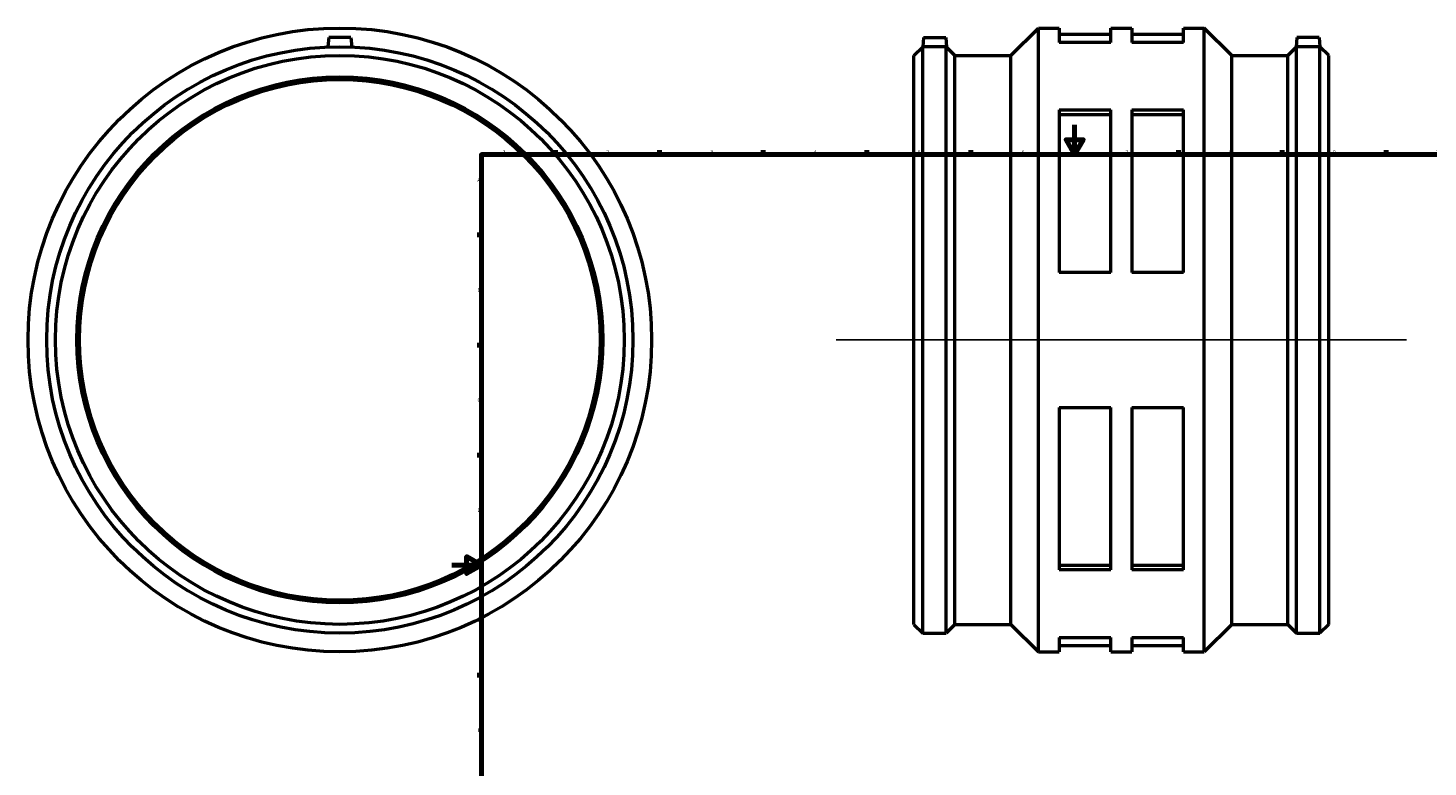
# Model space of a CAD drawing. Header units: millimetres. Extents: x -286 to 1199, y -338 to 1263.
# Tile 2 of 5: x -286 to 659, y 161 to 659. Entities that reach past the tile are written whole.
import ezdxf

# ---------------------------------------------------------------- set-up
doc = ezdxf.new("R2010")
doc.units = ezdxf.units.MM
for name, color, linetype, lineweight in [('Border (ISO)', 7, 'Continuous', 70), ('Sketch Geometry (ISO)', 7, 'Continuous', 25), ('Visible (ISO)', 7, 'Continuous', 50)]:
    doc.layers.add(name, color=color, linetype=linetype, lineweight=lineweight)
doc.styles.add('Note Text (ISO)', font='tahoma.ttf')

# ---------------------------------------------------------------- blocks, each defined once
blk = doc.blocks.new('Borders Default Border')
at = {"layer": 'Border (ISO)'}
for p, q in [((70.08, 574), (70.08, 576.9)), ((140.17, 574), (140.17, 576.9)), ((210.25, 574), (210.25, 576.9)), ((280.33, 574), (280.33, 576.9)), ((350.42, 574), (350.42, 576.9)), ((490.58, 574), (490.58, 576.9)), ((560.67, 574), (560.67, 576.9)), ((630.75, 574), (630.75, 576.9)), ((700.83, 574), (700.83, 576.9)), ((770.92, 574), (770.92, 576.9)), ((20, 519.75), (17.1, 519.75)), ((821, 519.75), (823.9, 519.75)), ((20, 445.5), (17.1, 445.5)), ((821, 445.5), (823.9, 445.5)), ((20, 371.25), (17.1, 371.25)), ((821, 371.25), (823.9, 371.25)), ((20, 222.75), (17.1, 222.75)), ((821, 222.75), (823.9, 222.75)), ((20, 148.5), (17.1, 148.5)), ((821, 148.5), (823.9, 148.5)), ((20, 74.25), (17.1, 74.25)), ((821, 74.25), (823.9, 74.25)), ((70.08, 20), (70.08, 17.1)), ((140.17, 20), (140.17, 17.1)), ((210.25, 20), (210.25, 17.1)), ((280.33, 20), (280.33, 17.1)), ((350.42, 20), (350.42, 17.1)), ((490.58, 20), (490.58, 17.1)), ((560.67, 20), (560.67, 17.1)), ((630.75, 20), (630.75, 17.1)), ((700.83, 20), (700.83, 17.1)), ((770.92, 20), (770.92, 17.1))]:
    blk.add_line(p, q, dxfattribs=at)
at = {"layer": 'Border (ISO)', "flags": 128}
for points in [[(420.5, 594), (420.5, 574), (414.73, 584), (426.27, 584), (420.5, 574)], [(20, 20), (20, 574), (821, 574), (821, 20), (20, 20)], [(0, 297), (20, 297), (10, 302.77), (10, 291.23), (20, 297)], [(841, 297), (821, 297), (831, 302.77), (831, 291.23), (821, 297)], [(420.5, 0), (420.5, 20), (414.73, 10), (426.27, 10), (420.5, 20)]]:
    blk.add_lwpolyline(points, dxfattribs=at)
at = {"layer": 'Border (ISO)', "color": 232, "true_color": 0xca0064, "char_height": 2.5, "attachment_point": 7, "style": 'Note Text (ISO)'}
for s, insert in [('1', (34.48, 574.4)), ('2', (104.37, 574.4)), ('3', (174.43, 574.35)), ('4', (244.42, 574.4)), ('5', (314.64, 574.35)), ('6', (384.66, 574.35)), ('7', (454.77, 574.4)), ('8', (524.81, 574.34)), ('9', (594.88, 574.35)), ('10', (664.29, 574.35)), ('11', (734.37, 574.4)), ('12', (804.46, 574.4)), ('A', (17.29, 555.62)), ('A', (821.59, 555.62)), ('B', (17.59, 481.37)), ('B', (821.89, 481.37)), ('C', (17.43, 407.08)), ('C', (821.73, 407.08)), ('D', (17.43, 332.88)), ('D', (821.73, 332.88)), ('E', (17.64, 258.63)), ('E', (821.94, 258.63)), ('F', (17.7, 184.38)), ('F', (822, 184.38)), ('G', (17.31, 110.08)), ('G', (821.61, 110.08)), ('H', (17.44, 35.88)), ('H', (821.74, 35.88)), ('1', (34.48, 17.1)), ('2', (104.37, 17.1)), ('3', (174.43, 17.05)), ('4', (244.42, 17.1)), ('5', (314.64, 17.05)), ('6', (384.66, 17.05)), ('7', (454.77, 17.1)), ('8', (524.81, 17.04)), ('9', (594.88, 17.05)), ('10', (664.29, 17.05)), ('11', (734.37, 17.1)), ('12', (804.46, 17.1))]:
    blk.add_mtext(s, dxfattribs=dict(at, insert=insert))

msp = doc.modelspace()

# ---------------------------------------------------------------- linework, layer by layer
at = {"layer": 'Sketch Geometry (ISO)'}
msp.add_line((259.631, 448.927), (644.431, 448.927), dxfattribs=at)
at = {"layer": 'Visible (ISO)'}
for p, q in [((-83.041, 652.927), (-83.592, 646.634)), ((-68.041, 652.927), (-83.041, 652.927)), ((-68.041, 652.927), (-67.491, 646.634)), ((318.531, 652.927), (317.995, 646.797)), ((318.531, 652.927), (333.531, 652.927)), ((333.531, 652.927), (334.103, 646.389)), ((377.465, 640.861), (396.031, 659.427)), ((396.031, 238.427), (396.031, 659.427)), ((396.031, 659.427), (410.031, 659.427)), ((410.031, 659.427), (410.031, 649.685)), ((410.031, 655.217), (445.031, 655.217)), ((445.031, 649.685), (445.031, 659.427)), ((445.031, 659.427), (459.031, 659.427)), ((459.031, 659.427), (459.031, 649.685)), ((459.031, 655.217), (494.031, 655.217)), ((494.031, 649.685), (494.031, 659.427)), ((494.031, 659.427), (508.031, 659.427)), ((508.031, 238.427), (508.031, 659.427)), ((526.597, 640.861), (508.031, 659.427)), ((570.531, 652.927), (569.959, 646.389)), ((585.531, 652.927), (570.531, 652.927)), ((585.531, 652.927), (586.068, 646.797)), ((312.031, 640.861), (317.967, 646.797)), ((317.967, 251.057), (317.967, 646.797)), ((317.967, 646.797), (317.995, 646.797)), ((333.695, 251.057), (333.695, 646.783)), ((339.631, 640.861), (334.103, 646.389)), ((445.031, 649.685), (410.031, 649.685)), ((494.031, 649.685), (459.031, 649.685)), ((564.431, 640.861), (569.959, 646.389)), ((570.367, 251.057), (570.367, 646.783)), ((586.068, 646.797), (586.095, 646.797)), ((586.095, 251.057), (586.095, 646.797)), ((592.031, 640.861), (586.095, 646.797)), ((312.031, 256.993), (312.031, 640.861)), ((339.631, 256.993), (339.631, 640.861)), ((339.631, 640.861), (377.465, 640.861)), ((377.465, 256.993), (377.465, 640.861)), ((526.597, 256.993), (526.597, 640.861)), ((526.597, 640.861), (564.431, 640.861)), ((564.431, 256.993), (564.431, 640.861)), ((592.031, 256.993), (592.031, 640.861)), ((410.031, 604.124), (410.031, 494.488)), ((410.031, 604.124), (445.031, 604.124)), ((410.031, 601.02), (445.031, 601.02)), ((445.031, 494.488), (445.031, 604.124)), ((459.031, 604.124), (459.031, 494.488)), ((459.031, 604.124), (494.031, 604.124)), ((459.031, 601.02), (494.031, 601.02)), ((494.031, 494.488), (494.031, 604.124)), ((445.031, 494.488), (410.031, 494.488)), ((494.031, 494.488), (459.031, 494.488)), ((410.031, 403.367), (410.031, 293.73)), ((410.031, 403.367), (445.031, 403.367)), ((445.031, 293.73), (445.031, 403.367)), ((459.031, 403.367), (459.031, 293.73)), ((459.031, 403.367), (494.031, 403.367)), ((494.031, 293.73), (494.031, 403.367)), ((410.031, 296.834), (445.031, 296.834)), ((445.031, 293.73), (410.031, 293.73)), ((459.031, 296.834), (494.031, 296.834)), ((494.031, 293.73), (459.031, 293.73)), ((312.031, 256.993), (317.967, 251.057)), ((339.631, 256.993), (333.695, 251.057)), ((339.631, 256.993), (377.465, 256.993)), ((377.465, 256.993), (396.031, 238.427)), ((526.597, 256.993), (508.031, 238.427)), ((526.597, 256.993), (564.431, 256.993)), ((564.431, 256.993), (570.367, 251.057)), ((592.031, 256.993), (586.095, 251.057)), ((317.967, 251.057), (333.695, 251.057)), ((410.031, 248.17), (410.031, 238.427)), ((410.031, 248.17), (445.031, 248.17)), ((445.031, 238.427), (445.031, 248.17)), ((459.031, 248.17), (459.031, 238.427)), ((459.031, 248.17), (494.031, 248.17)), ((494.031, 238.427), (494.031, 248.17)), ((570.367, 251.057), (586.095, 251.057)), ((396.031, 238.427), (410.031, 238.427)), ((410.031, 242.637), (445.031, 242.637)), ((445.031, 238.427), (459.031, 238.427)), ((459.031, 242.637), (494.031, 242.637)), ((494.031, 238.427), (508.031, 238.427))]:
    msp.add_line(p, q, dxfattribs=at)
for radius in [210.5, 197.87, 191.934, 177.5, 175.725]:
    msp.add_circle((-75.541, 448.927), radius, dxfattribs=at)
for points, knots in [([(333.695, 646.783), (333.625, 646.78), (333.546, 646.777), (333.047, 646.758), (332.43, 646.736), (331.004, 646.695), (330.1, 646.673), (328.119, 646.642), (327.042, 646.634), (325.021, 646.634), (323.944, 646.642), (321.963, 646.673), (321.059, 646.695), (319.633, 646.736), (319.015, 646.758), (318.196, 646.789), (317.995, 646.797), (317.995, 646.797)], [1.4492631, 1.4492631, 1.4492631, 1.4492631, 1.5150527, 1.5150527, 1.818014, 1.818014, 2.1210984, 2.1210984, 2.4241829, 2.4241829, 2.7272673, 2.7272673, 3.0303518, 3.0303518, 3.333313, 3.333313, 3.6362743, 3.6362743, 3.6362743, 3.6362743]), ([(586.068, 646.797), (586.068, 646.797), (585.866, 646.789), (585.047, 646.758), (584.43, 646.736), (583.004, 646.695), (582.1, 646.673), (580.119, 646.642), (579.042, 646.634), (578.031, 646.634), (577.021, 646.634), (575.944, 646.642), (573.963, 646.673), (573.059, 646.695), (571.633, 646.736), (571.015, 646.758), (570.517, 646.777), (570.437, 646.78), (570.367, 646.783)], [3.6362743, 3.6362743, 3.6362743, 3.6362743, 3.9392356, 3.9392356, 4.2421968, 4.2421968, 4.5452813, 4.5452813, 4.8483657, 4.8483657, 4.8483657, 5.1514502, 5.1514502, 5.4545347, 5.4545347, 5.7574959, 5.7574959, 5.8232855, 5.8232855, 5.8232855, 5.8232855])]:
    msp.add_open_spline(points, degree=3, knots=knots, dxfattribs=at)
for points in [[(334.103, 646.389), (334.103, 646.389), (333.962, 646.525), (333.695, 646.783)], [(570.367, 646.783), (570.101, 646.525), (569.959, 646.389), (569.959, 646.389)]]:
    msp.add_open_spline(points, degree=3, dxfattribs=at)

# ---------------------------------------------------------------- block references
msp.add_blockref('Borders Default Border', (0, 0))

doc.saveas('drawing.dxf')
